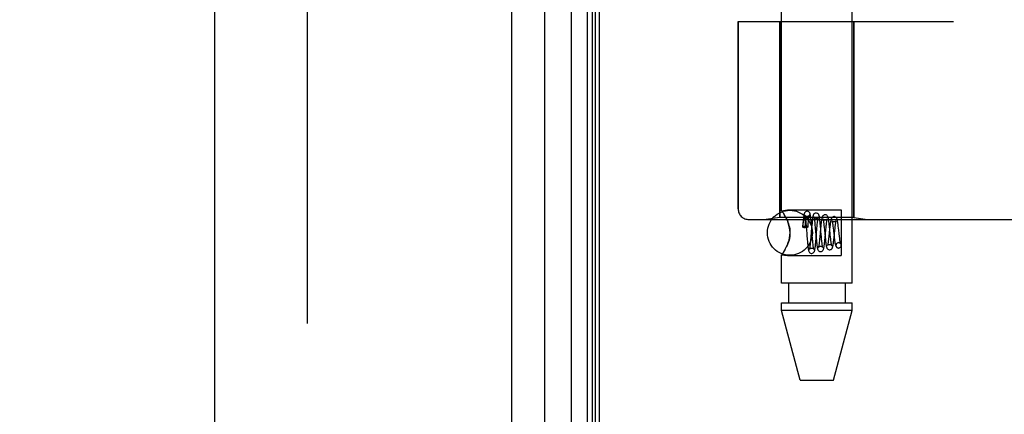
# Model space of a CAD drawing. Header units: inches. Extents: x 0 to 243, y 0 to 157.
# Tile 256 of 256: x 123.34 to 126.07, y 64.8 to 65.9. Entities that reach past the tile are written whole.
import ezdxf

# ---------------------------------------------------------------- set-up
doc = ezdxf.new("R2010")
doc.units = ezdxf.units.IN
doc.header["$LTSCALE"] = 13.357143
doc.header["$MEASUREMENT"] = 0
doc.linetypes.add('HIDDEN', pattern=[0.2, 0.1, -0.1])
doc.layers.get('0').update_dxf_attribs({"linetype": 'CONTINUOUS'})
for name, color, linetype in [('DEFAULT_2', 8, 'HIDDEN'), ('DIMENSIONS', 7, 'CONTINUOUS'), ('LEFTHAND_DOOR_ASSEMBLY', 7, 'CONTINUOUS'), ('RIGHTHAND_DOOR_ASSEMBLY', 7, 'CONTINUOUS')]:
    doc.layers.add(name, color=color, linetype=linetype)
doc.styles.get("Standard").update_dxf_attribs({"font": 'arial.ttf'})
doc.dimstyles.new('DIMSTYLE_1', dxfattribs={"dimtxt": 1.071429, "dimasz": 1.428571, "dimexe": 0.09, "dimexo": 0.07, "dimgap": 0.0375, "dimtad": 0, "dimtih": 1, "dimtoh": 1, "dimzin": 4, "dimdsep": 46, "dimtxsty": 'Standard', "dimblk": '_FILLED', "dimblk1": '_FILLED', "dimblk2": '_FILLED', "dimcen": 0.09, "dimadec": 3, "dimazin": 1, "dimtfac": 1, "dimtdec": 3, "dimtofl": 0, "dimtmove": 0, "dimatfit": 3, "dimldrblk": '_FILLED', "dimfxl": 0, "dimtolj": 1, "dimtzin": 4, "dimarcsym": 0})

# ---------------------------------------------------------------- blocks, each defined once
blk = doc.blocks.new('_FILLED')
at = {"color": 0, "linetype": 'ByBlock'}
blk.add_solid([(0, 0), (-1, 0.2), (-1, -0.2)], dxfattribs=at)
blk = doc.blocks.new('*D12')
at = {"layer": 'DIMENSIONS', "color": 2, "linetype": 'Continuous'}
for p, q in [((124.0514, 113.0714), (119.769, 113.0714)), ((121.0547, 113.0714), (121.0547, 78.1429)), ((121.0547, 41.0714), (121.0547, 76)), ((124.0624, 41.0714), (119.769, 41.0714))]:
    blk.add_line(p, q, dxfattribs=at)
at = {"layer": 'DIMENSIONS', "color": 2, "linetype": 'Continuous', "xscale": 1.4285714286, "yscale": 1.4285714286, "zscale": 1.4285714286}
for p, rotation in [((121.0547, 113.0714), 90), ((121.0547, 41.0714), 270)]:
    blk.add_blockref('_FILLED', p, dxfattribs=dict(at, rotation=rotation))
at = {"layer": 'DIMENSIONS', "color": 2, "linetype": 'Continuous', "insert": (121.0547, 77.6072), "char_height": 1.07143, "width": 3.744025, "attachment_point": 2, "line_spacing_factor": 0.9}
blk.add_mtext('72.00', dxfattribs=at)

msp = doc.modelspace()

# ---------------------------------------------------------------- linework, layer by layer
at = {"color": 3, "linetype": 'Continuous'}
msp.add_line((124.9474, 41.1754), (124.9474, 112.9674), dxfattribs=at)
at = {"layer": 'DEFAULT_2', "color": 8, "linetype": 'HIDDEN'}
msp.add_line((124.1349, 111.8059), (124.1349, 42.337), dxfattribs=at)
at = {"layer": 'LEFTHAND_DOOR_ASSEMBLY', "color": 8, "linetype": 'HIDDEN'}
for p, q in [((123.9524, 112.6864), (123.9524, 41.4564)), ((124.6274, 112.6864), (124.6274, 41.4564)), ((125.9014, 67.4964), (125.9014, 65.8964)), ((125.3326, 65.8964), (125.9314, 65.8964)), ((125.3326, 65.8964), (125.3326, 65.3752)), ((125.4484, 65.8964), (125.4484, 65.3505)), ((125.6544, 65.8964), (125.6544, 65.3505)), ((125.4484, 65.3505), (125.4109, 65.3452)), ((125.6544, 65.3505), (125.4484, 65.3505)), ((125.6544, 65.3505), (125.6919, 65.3452)), ((125.3626, 65.3452), (127.4264, 65.3452))]:
    msp.add_line(p, q, dxfattribs=at)
for centre, radius, start, end in [((125.4264, 63.4213), 2.7751, 43.8884, 90), ((125.3626, 65.3752), 0.03, 180, 270)]:
    msp.add_arc(centre, radius, start, end, dxfattribs=at)
at = {"layer": 'RIGHTHAND_DOOR_ASSEMBLY', "color": 7, "linetype": 'Continuous'}
for p, q in [((124.8697, 41.4061), (124.8697, 112.7368)), ((124.9131, 112.7279), (124.9131, 41.415)), ((124.9267, 112.7211), (124.9267, 41.4218)), ((124.7945, 112.7084), (124.7945, 41.4345)), ((124.9355, 112.7187), (124.9355, 41.4241))]:
    msp.add_line(p, q, dxfattribs=at)
at = {"layer": 'RIGHTHAND_DOOR_ASSEMBLY', "color": 3, "linetype": 'Continuous'}
for p, q in [((123.8774, 112.6864), (123.8774, 41.4564)), ((124.7024, 112.6864), (124.7024, 41.4564))]:
    msp.add_line(p, q, dxfattribs=at)
at = {"layer": 'RIGHTHAND_DOOR_ASSEMBLY', "color": 8, "linetype": 'HIDDEN'}
for p, q in [((123.9524, 112.6864), (123.9524, 41.4564)), ((124.6274, 112.6864), (124.6274, 41.4564)), ((125.4534, 65.3699), (125.4534, 68.0164)), ((125.6494, 65.1684), (125.6494, 68.0164)), ((125.9014, 67.4964), (125.9014, 65.8964)), ((125.3326, 65.8964), (125.9314, 65.8964)), ((125.3326, 65.3752), (125.3326, 65.8964)), ((125.4484, 65.3505), (125.4484, 65.8964)), ((125.6544, 65.3505), (125.6544, 65.8964)), ((125.4484, 65.3505), (125.4109, 65.3452)), ((125.6544, 65.3505), (125.4484, 65.3505)), ((125.4534, 65.3699), (125.4694, 65.3719)), ((125.4534, 65.3699), (125.4537, 65.3695)), ((125.4547, 65.3682), (125.4562, 65.366)), ((125.4583, 65.363), (125.4608, 65.359)), ((125.4694, 65.3719), (125.6194, 65.3719)), ((125.6194, 65.3719), (125.6194, 65.2449)), ((125.6544, 65.3505), (125.6919, 65.3452)), ((125.3626, 65.3452), (127.4264, 65.3452)), ((125.4665, 65.3487), (125.4694, 65.3424)), ((125.5126, 65.3332), (125.5119, 65.325)), ((125.5123, 65.3243), (125.5126, 65.327)), ((125.513, 65.3383), (125.5126, 65.3332)), ((125.5126, 65.327), (125.5128, 65.3294)), ((125.5128, 65.3294), (125.5131, 65.3316)), ((125.5131, 65.3316), (125.5133, 65.3335)), ((125.5133, 65.3335), (125.5135, 65.3352)), ((125.5135, 65.3352), (125.5137, 65.3368)), ((125.5184, 65.3433), (125.5184, 65.3428)), ((125.5184, 65.3428), (125.5185, 65.3422)), ((125.5185, 65.3422), (125.5185, 65.3416)), ((125.5185, 65.3416), (125.5185, 65.3408)), ((125.5185, 65.3408), (125.5186, 65.34)), ((125.5186, 65.34), (125.5186, 65.3391)), ((125.5186, 65.3391), (125.5186, 65.338)), ((125.5186, 65.338), (125.5187, 65.3368)), ((125.5187, 65.3368), (125.5187, 65.3355)), ((125.5187, 65.3355), (125.5187, 65.334)), ((125.5187, 65.334), (125.5187, 65.3315)), ((125.5187, 65.3315), (125.5187, 65.3286)), ((125.5187, 65.3286), (125.5187, 65.3252)), ((125.5187, 65.3252), (125.5187, 65.3227)), ((125.5194, 65.3227), (125.5187, 65.3227)), ((125.5202, 65.3431), (125.5206, 65.3393)), ((125.5206, 65.3393), (125.521, 65.335)), ((125.521, 65.335), (125.5216, 65.3278)), ((125.5216, 65.3278), (125.5227, 65.3142)), ((125.5269, 65.3249), (125.5273, 65.3303)), ((125.5273, 65.3303), (125.5277, 65.3347)), ((125.5277, 65.3347), (125.528, 65.3387)), ((125.5369, 65.323), (125.5347, 65.2965)), ((125.5358, 65.3372), (125.5353, 65.3424)), ((125.5363, 65.3316), (125.5358, 65.3372)), ((125.537, 65.3229), (125.5363, 65.3316)), ((125.5374, 65.3286), (125.5369, 65.323)), ((125.5386, 65.3025), (125.537, 65.3229)), ((125.5454, 65.3386), (125.5458, 65.3348)), ((125.5458, 65.3348), (125.5462, 65.3305)), ((125.5462, 65.3305), (125.5469, 65.3234)), ((125.5516, 65.3199), (125.5522, 65.3274)), ((125.5522, 65.3274), (125.5526, 65.3319)), ((125.5609, 65.3333), (125.5604, 65.3385)), ((125.5614, 65.3279), (125.5609, 65.3333)), ((125.5624, 65.3166), (125.5614, 65.3279)), ((125.5623, 65.3262), (125.5618, 65.3201)), ((125.5711, 65.3291), (125.5716, 65.3243)), ((125.5716, 65.3243), (125.5724, 65.3164)), ((125.5764, 65.3168), (125.5771, 65.3244)), ((125.5864, 65.3259), (125.5858, 65.3312)), ((125.5872, 65.3174), (125.5864, 65.3259)), ((125.5962, 65.3262), (125.5967, 65.3218)), ((125.6117, 65.3215), (125.611, 65.327)), ((125.5237, 65.3022), (125.5246, 65.2901)), ((125.5347, 65.2965), (125.534, 65.2886)), ((125.5394, 65.2918), (125.5386, 65.3025)), ((125.5485, 65.3044), (125.5495, 65.2929)), ((125.5492, 65.2917), (125.5516, 65.3199)), ((125.5596, 65.2964), (125.5591, 65.2911)), ((125.5618, 65.3201), (125.5596, 65.2964)), ((125.5647, 65.2903), (125.5641, 65.2975)), ((125.5724, 65.3164), (125.5744, 65.296)), ((125.5743, 65.2943), (125.5764, 65.3168)), ((125.5744, 65.296), (125.575, 65.2901)), ((125.5846, 65.2979), (125.584, 65.2928)), ((125.5867, 65.3183), (125.5846, 65.2979)), ((125.5886, 65.3034), (125.5872, 65.3174)), ((125.5894, 65.2958), (125.5886, 65.3034)), ((125.5899, 65.2912), (125.5894, 65.2958)), ((125.5993, 65.2953), (125.6013, 65.3155)), ((125.5993, 65.2987), (125.5999, 65.2935)), ((125.6013, 65.3155), (125.6019, 65.3207)), ((125.6123, 65.3156), (125.6117, 65.3215)), ((125.6133, 65.3067), (125.6123, 65.3156)), ((125.6143, 65.2983), (125.6133, 65.3067)), ((125.6149, 65.2933), (125.6143, 65.2983)), ((125.4694, 65.2745), (125.4665, 65.2682)), ((125.5246, 65.2901), (125.5251, 65.2843)), ((125.5251, 65.2843), (125.5256, 65.2788)), ((125.534, 65.2886), (125.5336, 65.2838)), ((125.5401, 65.2847), (125.5394, 65.2918)), ((125.5405, 65.2804), (125.5401, 65.2847)), ((125.5408, 65.2765), (125.5405, 65.2804)), ((125.5487, 65.286), (125.5492, 65.2917)), ((125.5495, 65.2929), (125.5501, 65.2874)), ((125.5501, 65.2874), (125.5506, 65.2822)), ((125.5591, 65.2911), (125.5586, 65.2863)), ((125.5652, 65.2859), (125.5647, 65.2903)), ((125.5656, 65.2819), (125.5652, 65.2859)), ((125.5738, 65.2887), (125.5743, 65.2943)), ((125.5903, 65.287), (125.5899, 65.2912)), ((125.6119, 65.2809), (125.6105, 65.2808)), ((125.6105, 65.2808), (125.6118, 65.2809)), ((125.4534, 65.247), (125.4694, 65.2449)), ((125.4534, 65.1684), (125.4534, 65.247)), ((125.4694, 65.2449), (125.6194, 65.2449)), ((125.6118, 65.2659), (125.6133, 65.2661)), ((125.6119, 65.2659), (125.6133, 65.2661)), ((125.6494, 65.1684), (125.4534, 65.1684)), ((125.4729, 65.1684), (125.4729, 65.1134)), ((125.6299, 65.1684), (125.6299, 65.1134)), ((125.4534, 65.1134), (125.6494, 65.1134)), ((125.4534, 65.0925), (125.4534, 65.1134)), ((125.6494, 65.0925), (125.6494, 65.1134)), ((125.6494, 65.0925), (125.4534, 65.0925)), ((125.5049, 64.8984), (125.4534, 65.0925)), ((125.5979, 64.8984), (125.6494, 65.0925)), ((125.5049, 64.8984), (125.5979, 64.8984))]:
    msp.add_line(p, q, dxfattribs=at)
for points in [[(125.4694, 65.3424), (125.4665, 65.3487), (125.4636, 65.3542), (125.4608, 65.359), (125.4583, 65.363), (125.4562, 65.366), (125.4547, 65.3682), (125.4537, 65.3695)], [(125.5243, 65.3685), (125.5235, 65.3684), (125.5216, 65.3679), (125.52, 65.3671), (125.5187, 65.366), (125.5177, 65.3649), (125.5171, 65.3638), (125.5167, 65.3629), (125.5164, 65.362), (125.5161, 65.3611), (125.5158, 65.3602), (125.5156, 65.3591), (125.5154, 65.3581), (125.5152, 65.3569), (125.515, 65.3555), (125.5148, 65.3541), (125.5145, 65.3526), (125.5143, 65.3509), (125.5141, 65.3491), (125.5139, 65.3472), (125.5137, 65.3451), (125.5135, 65.343), (125.513, 65.3383)], [(125.5243, 65.3535), (125.5232, 65.3536), (125.5217, 65.354), (125.5204, 65.3547), (125.5194, 65.3555), (125.5188, 65.3562), (125.5184, 65.3567), (125.5182, 65.3571), (125.5182, 65.3571)], [(125.5182, 65.3571), (125.5182, 65.3571), (125.5182, 65.357), (125.5183, 65.3568), (125.5184, 65.3563), (125.5185, 65.3557), (125.5187, 65.355), (125.5188, 65.3542), (125.519, 65.3532), (125.5192, 65.3521), (125.5193, 65.3509), (125.5195, 65.3496), (125.5197, 65.3481), (125.5199, 65.3466), (125.5201, 65.3449), (125.5202, 65.3431)], [(125.5353, 65.3424), (125.535, 65.3448), (125.5348, 65.3471), (125.5346, 65.3492), (125.5343, 65.3512), (125.5341, 65.353), (125.5338, 65.3547), (125.5336, 65.3562), (125.5334, 65.3575), (125.5331, 65.3588), (125.5329, 65.3599), (125.5326, 65.3609), (125.5324, 65.3619), (125.532, 65.3628), (125.5316, 65.3638), (125.531, 65.3649), (125.53, 65.366), (125.5287, 65.3671), (125.527, 65.3679), (125.5252, 65.3684), (125.5243, 65.3685)], [(125.5304, 65.357), (125.5305, 65.3571), (125.5305, 65.3572), (125.5304, 65.3571), (125.5303, 65.3567), (125.5298, 65.3561), (125.5291, 65.3553), (125.528, 65.3545), (125.5266, 65.3539), (125.525, 65.3535), (125.5243, 65.3535)], [(125.528, 65.3387), (125.5284, 65.3425), (125.5286, 65.3443), (125.5288, 65.3459), (125.5289, 65.3475), (125.5291, 65.3489), (125.5293, 65.3503), (125.5294, 65.3515), (125.5296, 65.3527), (125.5298, 65.3537), (125.5299, 65.3546), (125.5301, 65.3553), (125.5302, 65.356), (125.5303, 65.3565), (125.5304, 65.3569), (125.5304, 65.357)], [(125.5493, 65.3635), (125.5484, 65.3634), (125.5465, 65.3629), (125.5447, 65.3619), (125.5434, 65.3607), (125.5425, 65.3596), (125.5419, 65.3585), (125.5415, 65.3575), (125.5411, 65.3565), (125.5408, 65.3554), (125.5406, 65.3543), (125.5403, 65.3532), (125.5401, 65.3518), (125.5398, 65.3504), (125.5396, 65.3488), (125.5394, 65.3471), (125.5391, 65.3452), (125.5389, 65.3432), (125.5386, 65.3411), (125.5384, 65.3388), (125.5381, 65.3365), (125.5379, 65.334), (125.5374, 65.3286)], [(125.5493, 65.3485), (125.5482, 65.3485), (125.5468, 65.349), (125.5455, 65.3496), (125.5446, 65.3503), (125.5439, 65.351), (125.5435, 65.3516), (125.5433, 65.3519), (125.5433, 65.352)], [(125.5433, 65.352), (125.5433, 65.352), (125.5433, 65.3519), (125.5434, 65.3516), (125.5435, 65.3511), (125.5437, 65.3504), (125.5438, 65.3496), (125.544, 65.3487), (125.5442, 65.3476), (125.5444, 65.3464), (125.5446, 65.3451), (125.5448, 65.3436), (125.545, 65.3421), (125.5452, 65.3404), (125.5454, 65.3386)], [(125.5604, 65.3385), (125.5601, 65.3409), (125.5598, 65.3432), (125.5596, 65.3453), (125.5593, 65.3473), (125.559, 65.3491), (125.5588, 65.3508), (125.5585, 65.3522), (125.5583, 65.3536), (125.558, 65.3548), (125.5577, 65.3558), (125.5574, 65.3569), (125.557, 65.3578), (125.5566, 65.3589), (125.5559, 65.36), (125.5549, 65.3611), (125.5536, 65.3622), (125.5519, 65.363), (125.5501, 65.3634), (125.5493, 65.3635)], [(125.5553, 65.3517), (125.5553, 65.3519), (125.5554, 65.3521), (125.5554, 65.352), (125.5552, 65.3517), (125.5548, 65.3511), (125.5541, 65.3504), (125.553, 65.3495), (125.5516, 65.3489), (125.55, 65.3485), (125.5493, 65.3485)], [(125.5526, 65.3319), (125.5531, 65.3361), (125.5533, 65.3381), (125.5535, 65.3399), (125.5537, 65.3416), (125.5539, 65.3432), (125.5541, 65.3447), (125.5542, 65.3461), (125.5544, 65.3473), (125.5546, 65.3485), (125.5548, 65.3495), (125.555, 65.3503), (125.5551, 65.351), (125.5552, 65.3515), (125.5553, 65.3517)], [(125.5743, 65.3585), (125.5734, 65.3584), (125.5714, 65.3579), (125.5697, 65.3569), (125.5684, 65.3557), (125.5674, 65.3545), (125.5668, 65.3534), (125.5664, 65.3523), (125.566, 65.3512), (125.5656, 65.35), (125.5653, 65.3487), (125.565, 65.3472), (125.5647, 65.3455), (125.5644, 65.3437), (125.5641, 65.3417), (125.5638, 65.3395), (125.5635, 65.3371), (125.5632, 65.3346), (125.5629, 65.3319), (125.5623, 65.3262)], [(125.5858, 65.3312), (125.5856, 65.3337), (125.5853, 65.3361), (125.585, 65.3384), (125.5847, 65.3405), (125.5844, 65.3425), (125.5841, 65.3444), (125.5838, 65.346), (125.5836, 65.3476), (125.5833, 65.3489), (125.583, 65.3502), (125.5826, 65.3513), (125.5822, 65.3524), (125.5818, 65.3535), (125.5811, 65.3547), (125.5801, 65.3559), (125.5788, 65.357), (125.5771, 65.3579), (125.5752, 65.3584), (125.5743, 65.3585)], [(125.5993, 65.3535), (125.5984, 65.3534), (125.5964, 65.3529), (125.5947, 65.3519), (125.5933, 65.3507), (125.5924, 65.3495), (125.5917, 65.3483), (125.5912, 65.3472), (125.5909, 65.346), (125.5905, 65.3448), (125.5902, 65.3434), (125.5898, 65.3419), (125.5895, 65.3402), (125.5892, 65.3384), (125.5889, 65.3364), (125.5886, 65.3342), (125.5883, 65.3319), (125.588, 65.3294), (125.5876, 65.3268), (125.5873, 65.3241), (125.5867, 65.3183)], [(125.611, 65.327), (125.6107, 65.3296), (125.6104, 65.332), (125.6101, 65.3342), (125.6098, 65.3364), (125.6095, 65.3383), (125.6091, 65.3401), (125.6088, 65.3417), (125.6085, 65.3431), (125.6082, 65.3444), (125.6079, 65.3456), (125.6076, 65.3467), (125.6072, 65.3478), (125.6067, 65.3488), (125.606, 65.3499), (125.605, 65.3511), (125.6036, 65.3522), (125.6019, 65.353), (125.6001, 65.3534), (125.5993, 65.3535)], [(125.4694, 65.3424), (125.4711, 65.3381), (125.4726, 65.3337), (125.4739, 65.3291), (125.4751, 65.3243), (125.476, 65.3192), (125.4766, 65.3139), (125.4767, 65.3085), (125.4766, 65.3031), (125.476, 65.2978), (125.4751, 65.2926), (125.474, 65.2878), (125.4726, 65.2832), (125.4711, 65.2788), (125.4694, 65.2745)], [(125.4694, 65.2745), (125.4719, 65.2811), (125.474, 65.2879), (125.4755, 65.2947), (125.4764, 65.3017), (125.4768, 65.3086), (125.4764, 65.3155), (125.4755, 65.3223), (125.4739, 65.3291), (125.4719, 65.3358), (125.4694, 65.3424)], [(125.5119, 65.325), (125.512, 65.3253), (125.5125, 65.3259), (125.5133, 65.3263), (125.5145, 65.3267), (125.516, 65.327), (125.5176, 65.3272), (125.5194, 65.3273)], [(125.5123, 65.3243), (125.5119, 65.3248), (125.5119, 65.325)], [(125.5123, 65.3243), (125.5139, 65.3239), (125.5156, 65.3235), (125.5171, 65.3231), (125.5187, 65.3227)], [(125.5137, 65.3368), (125.5139, 65.3382), (125.514, 65.3388), (125.5141, 65.3394), (125.5142, 65.3399), (125.5143, 65.3405), (125.5144, 65.3409), (125.5145, 65.3414), (125.5145, 65.3418), (125.5146, 65.3423), (125.5147, 65.3427), (125.5148, 65.343), (125.5148, 65.3434), (125.5149, 65.3437), (125.515, 65.344), (125.515, 65.3443), (125.5151, 65.3446), (125.5152, 65.3448), (125.5152, 65.3451), (125.5153, 65.3453), (125.5154, 65.3456), (125.5154, 65.3458), (125.5155, 65.346), (125.5156, 65.3462), (125.5156, 65.3464), (125.5157, 65.3466), (125.5157, 65.3468), (125.5158, 65.3469), (125.5159, 65.3471), (125.5159, 65.3473), (125.516, 65.3474), (125.5161, 65.3476), (125.5162, 65.3477), (125.5162, 65.3478), (125.5163, 65.348), (125.5164, 65.3481), (125.5164, 65.3482), (125.5165, 65.3483), (125.5166, 65.3483), (125.5167, 65.3484), (125.5168, 65.3485), (125.5169, 65.3485), (125.517, 65.3485), (125.5171, 65.3485), (125.5172, 65.3484), (125.5174, 65.3482), (125.5175, 65.3481), (125.5176, 65.3479), (125.5177, 65.3477), (125.5177, 65.3475), (125.5178, 65.3474), (125.5178, 65.3472), (125.5179, 65.3471), (125.5179, 65.3469), (125.5179, 65.3468), (125.5179, 65.3467), (125.518, 65.3465), (125.518, 65.3464), (125.518, 65.3463), (125.518, 65.3462), (125.5181, 65.346), (125.5181, 65.3459), (125.5181, 65.3458), (125.5181, 65.3456), (125.5181, 65.3455), (125.5182, 65.3454), (125.5182, 65.3452), (125.5182, 65.3451), (125.5182, 65.3449), (125.5182, 65.3447), (125.5183, 65.3446), (125.5183, 65.3444), (125.5183, 65.3442), (125.5183, 65.344), (125.5183, 65.3438), (125.5184, 65.3436), (125.5184, 65.3433)], [(125.5194, 65.3273), (125.5214, 65.3272), (125.5231, 65.327), (125.5247, 65.3266), (125.5259, 65.3261), (125.5266, 65.3256), (125.5269, 65.325), (125.5269, 65.3249)], [(125.5269, 65.3249), (125.5266, 65.3244), (125.5259, 65.3238), (125.5247, 65.3233), (125.5231, 65.323), (125.5214, 65.3228), (125.5194, 65.3227)], [(125.5469, 65.3234), (125.548, 65.3101), (125.5485, 65.3044)], [(125.5743, 65.3435), (125.5733, 65.3435), (125.5718, 65.3439), (125.5706, 65.3446), (125.5696, 65.3453), (125.569, 65.346), (125.5686, 65.3465), (125.5684, 65.3468), (125.5684, 65.3469)], [(125.5684, 65.3469), (125.5684, 65.3469), (125.5684, 65.3467), (125.5685, 65.3463), (125.5687, 65.3458), (125.5689, 65.345), (125.5691, 65.3441), (125.5693, 65.343), (125.5695, 65.3418), (125.5697, 65.3404), (125.5699, 65.3389), (125.5701, 65.3372), (125.5704, 65.3353), (125.5706, 65.3334), (125.5709, 65.3313), (125.5711, 65.3291)], [(125.5801, 65.3464), (125.5802, 65.3467), (125.5803, 65.3469), (125.5803, 65.3469), (125.5801, 65.3466), (125.5797, 65.346), (125.579, 65.3453), (125.5778, 65.3444), (125.5764, 65.3438), (125.5749, 65.3435), (125.5743, 65.3435)], [(125.5771, 65.3244), (125.5776, 65.329), (125.5778, 65.3311), (125.578, 65.3331), (125.5783, 65.3351), (125.5785, 65.3369), (125.5787, 65.3385), (125.5789, 65.3401), (125.5792, 65.3415), (125.5794, 65.3428), (125.5796, 65.3439), (125.5798, 65.3449), (125.5799, 65.3457), (125.5801, 65.3463), (125.5801, 65.3464)], [(125.5993, 65.3385), (125.5987, 65.3385), (125.5972, 65.3388), (125.5958, 65.3394), (125.5948, 65.3402), (125.5941, 65.3408), (125.5937, 65.3414), (125.5935, 65.3417), (125.5935, 65.3417)], [(125.5935, 65.3417), (125.5936, 65.3416), (125.5937, 65.3412), (125.5938, 65.3406), (125.594, 65.3398), (125.5942, 65.3389), (125.5945, 65.3378), (125.5947, 65.3365), (125.5949, 65.3351), (125.5951, 65.3336), (125.5954, 65.3319), (125.5956, 65.3301), (125.5959, 65.3282), (125.5962, 65.3262)], [(125.6049, 65.3411), (125.605, 65.3414), (125.6051, 65.3417), (125.6051, 65.3418), (125.605, 65.3415), (125.6046, 65.341), (125.6039, 65.3402), (125.6027, 65.3394), (125.6013, 65.3388), (125.5999, 65.3385), (125.5993, 65.3385)], [(125.6019, 65.3207), (125.6025, 65.3255), (125.6027, 65.3277), (125.603, 65.3297), (125.6032, 65.3317), (125.6035, 65.3335), (125.6037, 65.3351), (125.604, 65.3366), (125.6042, 65.3379), (125.6044, 65.3391), (125.6047, 65.3401), (125.6049, 65.3409), (125.6049, 65.3411)], [(125.5227, 65.3142), (125.5232, 65.3082), (125.5237, 65.3022)], [(125.5641, 65.2975), (125.5629, 65.3109), (125.5624, 65.3166)], [(125.5868, 65.2609), (125.5876, 65.261), (125.5895, 65.2614), (125.5912, 65.2623), (125.5926, 65.2634), (125.5935, 65.2646), (125.5942, 65.2657), (125.5947, 65.2668), (125.5951, 65.2679), (125.5955, 65.2691), (125.5958, 65.2704), (125.5961, 65.2718), (125.5964, 65.2734), (125.5967, 65.2752), (125.597, 65.2771), (125.5973, 65.2793), (125.5977, 65.2816), (125.598, 65.2841), (125.5983, 65.2867), (125.5986, 65.2895), (125.5993, 65.2953)], [(125.5967, 65.3218), (125.5975, 65.3146), (125.5978, 65.312)], [(125.5978, 65.312), (125.5984, 65.3068), (125.5993, 65.2987)], [(125.4636, 65.2627), (125.4665, 65.2682), (125.4694, 65.2745)], [(125.5256, 65.2788), (125.5259, 65.2762), (125.5262, 65.2738), (125.5264, 65.2715), (125.5266, 65.2694), (125.5269, 65.2675), (125.5271, 65.2657), (125.5274, 65.2641), (125.5276, 65.2626), (125.5279, 65.2613), (125.5281, 65.2601), (125.5284, 65.259), (125.5287, 65.2579), (125.529, 65.257), (125.5294, 65.2559), (125.53, 65.2549), (125.5309, 65.2537), (125.5322, 65.2525), (125.5339, 65.2515), (125.5359, 65.251), (125.5368, 65.2509)], [(125.5336, 65.2838), (125.5332, 65.2794), (125.5329, 65.2774), (125.5327, 65.2755), (125.5325, 65.2737), (125.5323, 65.272), (125.5321, 65.2704), (125.532, 65.269), (125.5318, 65.2677), (125.5316, 65.2665), (125.5314, 65.2654), (125.5313, 65.2645), (125.5311, 65.2638), (125.531, 65.2631), (125.5308, 65.2627), (125.5308, 65.2626)], [(125.5368, 65.2509), (125.5376, 65.251), (125.5394, 65.2514), (125.5411, 65.2522), (125.5424, 65.2533), (125.5434, 65.2544), (125.544, 65.2555), (125.5445, 65.2565), (125.5449, 65.2575), (125.5452, 65.2585), (125.5454, 65.2595), (125.5457, 65.2607), (125.546, 65.262), (125.5462, 65.2635), (125.5465, 65.2651), (125.5467, 65.2669), (125.547, 65.2688), (125.5472, 65.2709), (125.5475, 65.2731), (125.5477, 65.2755), (125.548, 65.278), (125.5482, 65.2806), (125.5487, 65.286)], [(125.5429, 65.2623), (125.5429, 65.2623), (125.5429, 65.2626), (125.5427, 65.263), (125.5426, 65.2636), (125.5425, 65.2643), (125.5423, 65.2651), (125.5421, 65.2661), (125.542, 65.2672), (125.5418, 65.2685), (125.5416, 65.2698), (125.5414, 65.2713), (125.5412, 65.2729), (125.541, 65.2746), (125.5408, 65.2765)], [(125.5506, 65.2822), (125.5509, 65.2798), (125.5511, 65.2775), (125.5514, 65.2753), (125.5516, 65.2733), (125.5519, 65.2714), (125.5522, 65.2697), (125.5524, 65.2681), (125.5527, 65.2666), (125.553, 65.2653), (125.5533, 65.2641), (125.5536, 65.263), (125.5539, 65.262), (125.5544, 65.261), (125.555, 65.2598), (125.5559, 65.2587), (125.5572, 65.2575), (125.5589, 65.2565), (125.5609, 65.256), (125.5618, 65.2559)], [(125.556, 65.2681), (125.5559, 65.2678), (125.5558, 65.2675), (125.5558, 65.2674), (125.5559, 65.2676), (125.5561, 65.268), (125.5567, 65.2687), (125.5576, 65.2695), (125.559, 65.2703), (125.5606, 65.2708), (125.5618, 65.2709)], [(125.5586, 65.2863), (125.5581, 65.2819), (125.5579, 65.2799), (125.5576, 65.278), (125.5574, 65.2763), (125.5572, 65.2747), (125.557, 65.2732), (125.5568, 65.2719), (125.5566, 65.2708), (125.5564, 65.2698), (125.5562, 65.2689), (125.5561, 65.2683), (125.556, 65.2681)], [(125.5618, 65.2559), (125.5626, 65.256), (125.5644, 65.2564), (125.5661, 65.2572), (125.5674, 65.2583), (125.5684, 65.2594), (125.5691, 65.2606), (125.5696, 65.2616), (125.57, 65.2627), (125.5703, 65.2638), (125.5706, 65.265), (125.5709, 65.2664), (125.5712, 65.2679), (125.5715, 65.2696), (125.5718, 65.2715), (125.5721, 65.2736), (125.5724, 65.2758), (125.5726, 65.2781), (125.5729, 65.2806), (125.5732, 65.2832), (125.5738, 65.2887)], [(125.5618, 65.2709), (125.5628, 65.2709), (125.5645, 65.2704), (125.5659, 65.2696), (125.567, 65.2687), (125.5675, 65.268), (125.5678, 65.2676), (125.5678, 65.2674), (125.5678, 65.2674)], [(125.5678, 65.2674), (125.5678, 65.2675), (125.5677, 65.2677), (125.5676, 65.2681), (125.5675, 65.2687), (125.5673, 65.2695), (125.5672, 65.2703), (125.567, 65.2713), (125.5668, 65.2725), (125.5666, 65.2738), (125.5664, 65.2752), (125.5662, 65.2767), (125.566, 65.2783), (125.5658, 65.2801), (125.5656, 65.2819)], [(125.575, 65.2901), (125.5753, 65.2873), (125.5757, 65.2845), (125.576, 65.2819), (125.5763, 65.2794), (125.5766, 65.2771), (125.577, 65.275), (125.5773, 65.2731), (125.5776, 65.2714), (125.578, 65.2698), (125.5784, 65.2685), (125.5788, 65.2672), (125.5793, 65.266), (125.5799, 65.2649), (125.5809, 65.2637), (125.5822, 65.2625), (125.5839, 65.2615), (125.5858, 65.261), (125.5868, 65.2609)], [(125.5811, 65.2731), (125.581, 65.2729), (125.5809, 65.2726), (125.5809, 65.2726), (125.5811, 65.2728), (125.5814, 65.2733), (125.582, 65.274), (125.583, 65.2748), (125.5842, 65.2754), (125.5857, 65.2758), (125.5868, 65.2759)], [(125.584, 65.2928), (125.5835, 65.288), (125.5832, 65.2859), (125.583, 65.2839), (125.5827, 65.282), (125.5825, 65.2803), (125.5822, 65.2787), (125.582, 65.2773), (125.5818, 65.276), (125.5815, 65.2749), (125.5813, 65.274), (125.5812, 65.2734), (125.5811, 65.2731)], [(125.5868, 65.2759), (125.5878, 65.2759), (125.5895, 65.2754), (125.5909, 65.2746), (125.5919, 65.2737), (125.5924, 65.273), (125.5926, 65.2727)], [(125.5926, 65.2727), (125.5927, 65.2726), (125.5927, 65.2725), (125.5927, 65.2727), (125.5926, 65.273), (125.5924, 65.2735), (125.5923, 65.2742), (125.5921, 65.2751), (125.5919, 65.2761), (125.5917, 65.2773), (125.5915, 65.2786), (125.5912, 65.28), (125.591, 65.2816), (125.5908, 65.2833), (125.5906, 65.2851), (125.5903, 65.287)], [(125.5999, 65.2935), (125.6002, 65.291), (125.6005, 65.2885), (125.6008, 65.2862), (125.6011, 65.2839), (125.6015, 65.2818), (125.6018, 65.2799), (125.6022, 65.2781), (125.6025, 65.2764), (125.6029, 65.2749), (125.6032, 65.2736), (125.6037, 65.2723), (125.6042, 65.2711), (125.6049, 65.2699), (125.6058, 65.2687), (125.6072, 65.2674), (125.609, 65.2665), (125.6109, 65.266), (125.6118, 65.2659)], [(125.6105, 65.2808), (125.6099, 65.2806), (125.6082, 65.2799), (125.6066, 65.2787), (125.6054, 65.2772), (125.6047, 65.2754), (125.6044, 65.2734), (125.6047, 65.2715), (125.6054, 65.2697), (125.6066, 65.2682), (125.6082, 65.267), (125.6099, 65.2663), (125.6119, 65.2659)], [(125.6118, 65.2809), (125.6127, 65.2809), (125.6143, 65.2804), (125.6157, 65.2797), (125.6167, 65.2789), (125.6172, 65.2782), (125.6175, 65.2779)], [(125.6133, 65.2661), (125.6139, 65.2663), (125.6156, 65.267), (125.6172, 65.2682), (125.6184, 65.2697), (125.6191, 65.2715), (125.6194, 65.2734), (125.6191, 65.2754), (125.6184, 65.2772), (125.6172, 65.2787), (125.6156, 65.2799), (125.6139, 65.2806), (125.6119, 65.2809)], [(125.6175, 65.2779), (125.6175, 65.2778), (125.6176, 65.2777), (125.6175, 65.2778), (125.6174, 65.2782), (125.6172, 65.2789), (125.617, 65.2797), (125.6168, 65.2808), (125.6165, 65.2821), (125.6163, 65.2835), (125.616, 65.2851), (125.6157, 65.2869), (125.6154, 65.2889), (125.6152, 65.291), (125.6149, 65.2933)], [(125.4534, 65.247), (125.4537, 65.2474), (125.4547, 65.2487)], [(125.4636, 65.2627), (125.4608, 65.2579), (125.4583, 65.2539), (125.4562, 65.2509), (125.4547, 65.2487), (125.4537, 65.2474)], [(125.4562, 65.2509), (125.4583, 65.2539), (125.4608, 65.2579)], [(125.5308, 65.2626), (125.5308, 65.2624), (125.5307, 65.2623), (125.5308, 65.2624), (125.5309, 65.2627), (125.5313, 65.2633), (125.532, 65.264), (125.533, 65.2648), (125.5343, 65.2654), (125.5358, 65.2659), (125.5368, 65.2659)], [(125.5368, 65.2659), (125.5378, 65.2659), (125.5396, 65.2653), (125.5411, 65.2645), (125.5421, 65.2636), (125.5426, 65.2629), (125.5429, 65.2624), (125.5429, 65.2623), (125.5429, 65.2623)]]:
    msp.add_lwpolyline(points, dxfattribs=at)
msp.add_circle((125.4764, 65.3084), 0.0625, dxfattribs=at)
for centre, radius, start, end in [((125.4264, 63.4213), 2.7751, 43.8884, 90), ((125.3626, 65.3752), 0.03, 180, 270)]:
    msp.add_arc(centre, radius, start, end, dxfattribs=at)

# ---------------------------------------------------------------- dimensions: what is measured, and where the dimension line sits
at = {"layer": 'DIMENSIONS', "color": 2, "linetype": 'Continuous'}
dim = msp.add_linear_dim(base=(121.0547, 113.0714), p1=(124.1324, 41.0714), p2=(124.1214, 113.0714), angle=90, dimstyle='DIMSTYLE_1', dxfattribs=at)
dim.commit()
dim.dimension.update_dxf_attribs({"geometry": '*D12', "text_midpoint": (121.0544, 77.0655), "dimtype": 160})

doc.saveas('drawing.dxf')
